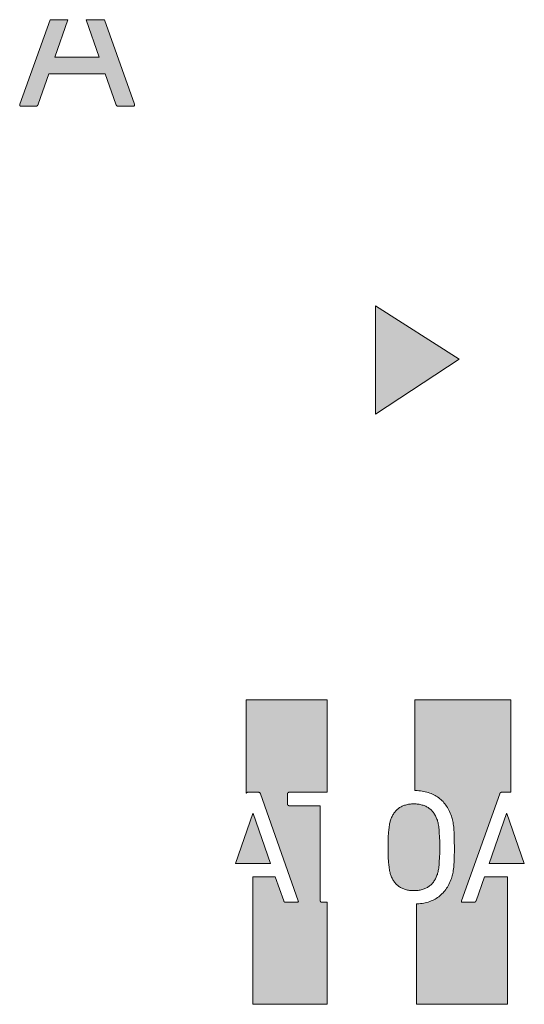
# Model space of a CAD drawing. Header units: millimetres. Extents: x -324 to -247, y -83 to 38.
# Tile 1 of 11: x -295 to -285, y -83 to -63. Entities that reach past the tile are written whole.
import ezdxf

# ---------------------------------------------------------------- set-up
doc = ezdxf.new("R2010")
doc.units = ezdxf.units.MM
doc.header["$MEASUREMENT"] = 0
doc.layers.add('Print', color=7, linetype='Continuous', lineweight=0)

# ---------------------------------------------------------------- blocks, each defined once
blk = doc.blocks.new('Block_0')
at = {"layer": 'Print', "transparency": 33554687}
h = blk.add_hatch(color=4, dxfattribs=at)
h.dxf.hatch_style = 2
h.paths.add_polyline_path([(-292.999, -64.654), (-292.999, -64.651), (-293, -64.649), (-293, -64.647), (-293.001, -64.644), (-293.618, -62.897), (-293.993, -62.897), (-293.725, -63.672), (-294.643, -63.672), (-294.372, -62.897), (-294.741, -62.897), (-295.366, -64.644), (-295.367, -64.647), (-295.367, -64.649), (-295.368, -64.651), (-295.368, -64.654), (-295.369, -64.656), (-295.369, -64.658), (-295.369, -64.66), (-295.369, -64.662), (-295.369, -64.664), (-295.368, -64.666), (-295.368, -64.667), (-295.367, -64.669), (-295.367, -64.671), (-295.366, -64.672), (-295.365, -64.674), (-295.364, -64.675), (-295.363, -64.677), (-295.362, -64.678), (-295.361, -64.679), (-295.359, -64.68), (-295.358, -64.681), (-295.356, -64.682), (-295.355, -64.683), (-295.353, -64.684), (-295.351, -64.684), (-295.35, -64.685), (-295.348, -64.686), (-295.346, -64.686), (-295.343, -64.686), (-295.341, -64.687), (-295.339, -64.687), (-295.337, -64.687), (-295.038, -64.687), (-295.036, -64.687), (-295.033, -64.686), (-295.031, -64.686), (-295.029, -64.686), (-295.027, -64.685), (-295.025, -64.685), (-295.023, -64.684), (-295.021, -64.684), (-295.019, -64.683), (-295.017, -64.682), (-295.015, -64.681), (-295.013, -64.68), (-295.012, -64.679), (-295.01, -64.678), (-295.008, -64.677), (-295.007, -64.675), (-295.005, -64.674), (-295.003, -64.672), (-295.002, -64.671), (-295, -64.669), (-294.999, -64.667), (-294.997, -64.666), (-294.996, -64.664), (-294.994, -64.662), (-294.993, -64.659), (-294.992, -64.657), (-294.99, -64.655), (-294.989, -64.652), (-294.988, -64.65), (-294.985, -64.644), (-294.765, -64.018), (-293.602, -64.018), (-293.382, -64.644), (-293.381, -64.647), (-293.38, -64.65), (-293.379, -64.652), (-293.378, -64.655), (-293.377, -64.657), (-293.376, -64.659), (-293.375, -64.662), (-293.374, -64.664), (-293.373, -64.666), (-293.371, -64.667), (-293.37, -64.669), (-293.369, -64.671), (-293.367, -64.672), (-293.366, -64.674), (-293.364, -64.675), (-293.362, -64.677), (-293.361, -64.678), (-293.359, -64.679), (-293.357, -64.68), (-293.355, -64.681), (-293.353, -64.682), (-293.351, -64.683), (-293.349, -64.684), (-293.347, -64.684), (-293.344, -64.685), (-293.342, -64.685), (-293.34, -64.686), (-293.337, -64.686), (-293.335, -64.686), (-293.332, -64.687), (-293.33, -64.687), (-293.031, -64.687), (-293.028, -64.687), (-293.026, -64.687), (-293.024, -64.686), (-293.022, -64.686), (-293.02, -64.686), (-293.018, -64.685), (-293.016, -64.684), (-293.014, -64.684), (-293.012, -64.683), (-293.011, -64.682), (-293.009, -64.681), (-293.008, -64.68), (-293.007, -64.679), (-293.005, -64.678), (-293.004, -64.677), (-293.003, -64.675), (-293.002, -64.674), (-293.001, -64.672), (-293.001, -64.671), (-293, -64.669), (-293, -64.667), (-292.999, -64.666), (-292.999, -64.664), (-292.999, -64.662), (-292.998, -64.66), (-292.998, -64.658), (-292.999, -64.656)])
h = blk.add_hatch(color=4, dxfattribs=at)
h.dxf.hatch_style = 2
h.paths.add_polyline_path([(-288.019, -68.809), (-288.019, -71.051), (-286.29, -69.912)])
h = blk.add_hatch(color=4, dxfattribs=at)
h.dxf.hatch_style = 2
h.paths.add_polyline_path([(-290.689, -78.882), (-290.688, -78.881), (-290.687, -78.879), (-290.686, -78.878), (-290.685, -78.877), (-290.684, -78.876), (-290.683, -78.875), (-290.682, -78.874), (-290.681, -78.873), (-290.679, -78.872), (-290.678, -78.871), (-290.677, -78.87), (-290.675, -78.869), (-290.674, -78.868), (-290.672, -78.868), (-290.67, -78.867), (-290.669, -78.867), (-290.667, -78.866), (-290.665, -78.866), (-290.663, -78.866), (-290.661, -78.866), (-290.659, -78.865), (-290.437, -78.865), (-290.435, -78.866), (-290.433, -78.866), (-290.431, -78.866), (-290.429, -78.866), (-290.427, -78.867), (-290.425, -78.867), (-290.424, -78.868), (-290.422, -78.868), (-290.42, -78.869), (-290.419, -78.87), (-290.417, -78.871), (-290.416, -78.872), (-290.414, -78.873), (-290.413, -78.874), (-290.411, -78.875), (-290.41, -78.876), (-290.409, -78.877), (-290.408, -78.878), (-290.406, -78.879), (-290.405, -78.881), (-290.404, -78.882), (-290.403, -78.884), (-290.402, -78.885), (-290.401, -78.887), (-290.4, -78.888), (-290.4, -78.89), (-290.399, -78.892), (-290.398, -78.893), (-290.397, -78.895), (-290.397, -78.897), (-289.616, -81.107), (-289.616, -81.109), (-289.615, -81.111), (-289.615, -81.112), (-289.615, -81.114), (-289.615, -81.116), (-289.614, -81.117), (-289.614, -81.119), (-289.614, -81.121), (-289.615, -81.122), (-289.615, -81.123), (-289.615, -81.125), (-289.616, -81.126), (-289.616, -81.128), (-289.617, -81.129), (-289.617, -81.13), (-289.618, -81.131), (-289.619, -81.132), (-289.62, -81.133), (-289.621, -81.134), (-289.622, -81.135), (-289.623, -81.136), (-289.624, -81.137), (-289.625, -81.137), (-289.627, -81.138), (-289.628, -81.138), (-289.63, -81.139), (-289.631, -81.139), (-289.633, -81.14), (-289.634, -81.14), (-289.636, -81.14), (-289.638, -81.14), (-289.64, -81.14), (-289.876, -81.14), (-289.878, -81.14), (-289.88, -81.14), (-289.882, -81.14), (-289.884, -81.14), (-289.886, -81.139), (-289.888, -81.139), (-289.89, -81.138), (-289.892, -81.138), (-289.893, -81.137), (-289.895, -81.137), (-289.896, -81.136), (-289.898, -81.135), (-289.899, -81.134), (-289.901, -81.133), (-289.902, -81.132), (-289.903, -81.131), (-289.905, -81.13), (-289.906, -81.129), (-289.907, -81.128), (-289.908, -81.126), (-289.909, -81.125), (-289.91, -81.123), (-289.911, -81.122), (-289.912, -81.12), (-289.913, -81.119), (-289.914, -81.117), (-289.915, -81.115), (-289.915, -81.113), (-289.916, -81.111), (-289.917, -81.109), (-289.917, -81.107), (-290.091, -80.612), (-290.552, -80.612), (-290.552, -83.248), (-289.016, -83.248), (-289.016, -81.14), (-289.129, -81.14), (-289.13, -81.14), (-289.132, -81.14), (-289.134, -81.14), (-289.136, -81.14), (-289.137, -81.139), (-289.139, -81.139), (-289.141, -81.138), (-289.142, -81.138), (-289.144, -81.137), (-289.145, -81.137), (-289.147, -81.136), (-289.148, -81.135), (-289.149, -81.134), (-289.15, -81.133), (-289.152, -81.132), (-289.153, -81.131), (-289.154, -81.13), (-289.155, -81.129), (-289.156, -81.128), (-289.157, -81.126), (-289.157, -81.125), (-289.158, -81.123), (-289.159, -81.122), (-289.16, -81.121), (-289.16, -81.119), (-289.161, -81.117), (-289.161, -81.116), (-289.161, -81.114), (-289.162, -81.112), (-289.162, -81.111), (-289.162, -81.109), (-289.162, -81.107), (-289.162, -79.162), (-289.162, -79.161), (-289.162, -79.159), (-289.162, -79.158), (-289.162, -79.157), (-289.163, -79.156), (-289.163, -79.155), (-289.163, -79.154), (-289.164, -79.153), (-289.164, -79.153), (-289.164, -79.152), (-289.165, -79.151), (-289.165, -79.15), (-289.166, -79.149), (-289.166, -79.149), (-289.167, -79.148), (-289.168, -79.148), (-289.168, -79.147), (-289.169, -79.146), (-289.17, -79.146), (-289.171, -79.145), (-289.171, -79.145), (-289.172, -79.145), (-289.173, -79.144), (-289.174, -79.144), (-289.175, -79.144), (-289.176, -79.144), (-289.177, -79.143), (-289.178, -79.143), (-289.18, -79.143), (-289.181, -79.143), (-289.804, -79.143), (-289.806, -79.143), (-289.808, -79.143), (-289.81, -79.143), (-289.811, -79.142), (-289.813, -79.142), (-289.815, -79.142), (-289.816, -79.141), (-289.818, -79.141), (-289.819, -79.14), (-289.821, -79.139), (-289.822, -79.139), (-289.824, -79.138), (-289.825, -79.137), (-289.826, -79.136), (-289.827, -79.135), (-289.828, -79.134), (-289.83, -79.133), (-289.831, -79.132), (-289.831, -79.13), (-289.832, -79.129), (-289.833, -79.128), (-289.834, -79.126), (-289.835, -79.125), (-289.835, -79.123), (-289.836, -79.122), (-289.836, -79.12), (-289.837, -79.119), (-289.837, -79.117), (-289.837, -79.115), (-289.837, -79.113), (-289.838, -79.112), (-289.838, -79.11), (-289.838, -78.899), (-289.838, -78.897), (-289.837, -78.895), (-289.837, -78.893), (-289.837, -78.892), (-289.837, -78.89), (-289.836, -78.888), (-289.836, -78.887), (-289.835, -78.885), (-289.835, -78.884), (-289.834, -78.882), (-289.833, -78.881), (-289.832, -78.879), (-289.831, -78.878), (-289.831, -78.877), (-289.83, -78.876), (-289.828, -78.875), (-289.827, -78.874), (-289.826, -78.873), (-289.825, -78.872), (-289.824, -78.871), (-289.822, -78.87), (-289.821, -78.869), (-289.819, -78.868), (-289.818, -78.868), (-289.816, -78.867), (-289.815, -78.867), (-289.813, -78.866), (-289.811, -78.866), (-289.81, -78.866), (-289.808, -78.866), (-289.806, -78.865), (-289.016, -78.865), (-289.016, -76.958), (-290.689, -76.958)])
h = blk.add_hatch(color=4, dxfattribs=at)
h.dxf.hatch_style = 2
h.paths.add_polyline_path([(-285.945, -81.107), (-285.946, -81.109), (-285.947, -81.111), (-285.949, -81.115), (-285.95, -81.117), (-285.951, -81.119), (-285.952, -81.12), (-285.953, -81.122), (-285.954, -81.123), (-285.956, -81.125), (-285.957, -81.126), (-285.958, -81.128), (-285.959, -81.129), (-285.96, -81.13), (-285.962, -81.131), (-285.963, -81.132), (-285.964, -81.133), (-285.966, -81.134), (-285.967, -81.135), (-285.969, -81.136), (-285.97, -81.137), (-285.972, -81.137), (-285.973, -81.138), (-285.975, -81.138), (-285.976, -81.139), (-285.978, -81.139), (-285.98, -81.14), (-285.981, -81.14), (-285.983, -81.14), (-285.985, -81.14), (-285.987, -81.14), (-286.223, -81.14), (-286.225, -81.14), (-286.226, -81.14), (-286.228, -81.14), (-286.23, -81.14), (-286.231, -81.139), (-286.233, -81.139), (-286.234, -81.138), (-286.236, -81.138), (-286.237, -81.137), (-286.238, -81.137), (-286.24, -81.136), (-286.241, -81.135), (-286.242, -81.134), (-286.243, -81.133), (-286.244, -81.132), (-286.244, -81.131), (-286.245, -81.13), (-286.246, -81.129), (-286.247, -81.128), (-286.247, -81.126), (-286.247, -81.125), (-286.248, -81.123), (-286.248, -81.122), (-286.248, -81.121), (-286.248, -81.119), (-286.248, -81.117), (-286.248, -81.116), (-286.248, -81.114), (-286.248, -81.112), (-286.247, -81.111), (-286.247, -81.109), (-286.246, -81.107), (-285.455, -78.895), (-285.454, -78.892), (-285.453, -78.89), (-285.452, -78.887), (-285.451, -78.885), (-285.45, -78.884), (-285.449, -78.882), (-285.448, -78.881), (-285.447, -78.879), (-285.446, -78.878), (-285.445, -78.877), (-285.444, -78.876), (-285.443, -78.875), (-285.442, -78.874), (-285.44, -78.873), (-285.439, -78.872), (-285.438, -78.871), (-285.436, -78.87), (-285.435, -78.869), (-285.433, -78.868), (-285.432, -78.868), (-285.43, -78.867), (-285.428, -78.867), (-285.427, -78.866), (-285.425, -78.866), (-285.423, -78.866), (-285.421, -78.866), (-285.419, -78.865), (-285.227, -78.865), (-285.227, -76.958), (-287.207, -76.958), (-287.207, -78.829), (-287.193, -78.829), (-287.158, -78.831), (-287.124, -78.834), (-287.09, -78.837), (-287.057, -78.842), (-287.025, -78.848), (-286.993, -78.855), (-286.962, -78.862), (-286.932, -78.871), (-286.902, -78.881), (-286.873, -78.892), (-286.845, -78.904), (-286.818, -78.917), (-286.791, -78.932), (-286.766, -78.947), (-286.741, -78.963), (-286.716, -78.98), (-286.693, -78.998), (-286.67, -79.018), (-286.648, -79.038), (-286.627, -79.059), (-286.607, -79.081), (-286.588, -79.105), (-286.569, -79.129), (-286.552, -79.155), (-286.535, -79.181), (-286.519, -79.208), (-286.504, -79.237), (-286.49, -79.266), (-286.477, -79.297), (-286.464, -79.328), (-286.453, -79.36), (-286.445, -79.385), (-286.438, -79.41), (-286.431, -79.436), (-286.425, -79.463), (-286.42, -79.492), (-286.415, -79.522), (-286.41, -79.555), (-286.406, -79.59), (-286.403, -79.628), (-286.398, -79.714), (-286.394, -79.816), (-286.393, -80.07), (-286.394, -80.19), (-286.398, -80.292), (-286.403, -80.378), (-286.406, -80.416), (-286.41, -80.451), (-286.415, -80.483), (-286.42, -80.514), (-286.425, -80.542), (-286.431, -80.569), (-286.438, -80.595), (-286.445, -80.62), (-286.453, -80.645), (-286.464, -80.677), (-286.477, -80.709), (-286.49, -80.739), (-286.504, -80.769), (-286.519, -80.797), (-286.535, -80.825), (-286.552, -80.851), (-286.569, -80.876), (-286.588, -80.901), (-286.607, -80.924), (-286.627, -80.946), (-286.648, -80.968), (-286.67, -80.988), (-286.693, -81.007), (-286.716, -81.025), (-286.741, -81.043), (-286.766, -81.059), (-286.791, -81.074), (-286.818, -81.088), (-286.845, -81.101), (-286.873, -81.113), (-286.902, -81.124), (-286.932, -81.134), (-286.962, -81.143), (-286.993, -81.151), (-287.025, -81.158), (-287.057, -81.164), (-287.09, -81.168), (-287.124, -81.172), (-287.158, -81.175), (-287.172, -81.175), (-287.172, -83.248), (-285.295, -83.248), (-285.295, -80.612), (-285.771, -80.612)])
h = blk.add_hatch(color=4, dxfattribs=at)
h.dxf.hatch_style = 2
h.paths.add_polyline_path([(-287.138, -80.894), (-287.117, -80.891), (-287.096, -80.887), (-287.076, -80.882), (-287.056, -80.877), (-287.037, -80.871), (-287.018, -80.865), (-287, -80.858), (-286.982, -80.85), (-286.965, -80.841), (-286.949, -80.832), (-286.933, -80.822), (-286.917, -80.812), (-286.903, -80.801), (-286.888, -80.789), (-286.874, -80.777), (-286.861, -80.764), (-286.848, -80.75), (-286.836, -80.736), (-286.825, -80.721), (-286.814, -80.706), (-286.803, -80.69), (-286.793, -80.673), (-286.783, -80.656), (-286.774, -80.638), (-286.766, -80.62), (-286.758, -80.601), (-286.751, -80.582), (-286.744, -80.562), (-286.739, -80.545), (-286.734, -80.527), (-286.729, -80.507), (-286.725, -80.485), (-286.72, -80.461), (-286.716, -80.434), (-286.712, -80.405), (-286.709, -80.374), (-286.703, -80.302), (-286.698, -80.217), (-286.695, -80.117), (-286.694, -80.003), (-286.695, -79.888), (-286.698, -79.789), (-286.703, -79.704), (-286.709, -79.632), (-286.712, -79.6), (-286.716, -79.571), (-286.72, -79.545), (-286.725, -79.521), (-286.729, -79.499), (-286.734, -79.479), (-286.739, -79.461), (-286.744, -79.444), (-286.751, -79.424), (-286.758, -79.405), (-286.766, -79.386), (-286.774, -79.367), (-286.783, -79.35), (-286.793, -79.332), (-286.803, -79.316), (-286.814, -79.3), (-286.825, -79.284), (-286.836, -79.27), (-286.848, -79.255), (-286.861, -79.242), (-286.874, -79.229), (-286.888, -79.217), (-286.903, -79.205), (-286.917, -79.194), (-286.933, -79.183), (-286.949, -79.174), (-286.965, -79.164), (-286.982, -79.156), (-287, -79.148), (-287.018, -79.141), (-287.037, -79.134), (-287.056, -79.129), (-287.076, -79.123), (-287.096, -79.119), (-287.117, -79.115), (-287.138, -79.112), (-287.16, -79.11), (-287.182, -79.108), (-287.205, -79.107), (-287.229, -79.106), (-287.252, -79.107), (-287.275, -79.108), (-287.297, -79.11), (-287.319, -79.112), (-287.34, -79.115), (-287.361, -79.119), (-287.381, -79.123), (-287.4, -79.129), (-287.419, -79.134), (-287.438, -79.141), (-287.456, -79.148), (-287.473, -79.156), (-287.49, -79.164), (-287.506, -79.174), (-287.522, -79.183), (-287.538, -79.194), (-287.552, -79.205), (-287.567, -79.217), (-287.58, -79.229), (-287.594, -79.242), (-287.606, -79.255), (-287.618, -79.27), (-287.63, -79.284), (-287.641, -79.3), (-287.652, -79.316), (-287.662, -79.332), (-287.671, -79.35), (-287.68, -79.367), (-287.689, -79.386), (-287.696, -79.405), (-287.704, -79.424), (-287.711, -79.444), (-287.716, -79.461), (-287.72, -79.479), (-287.725, -79.499), (-287.73, -79.521), (-287.734, -79.545), (-287.738, -79.571), (-287.742, -79.6), (-287.746, -79.632), (-287.752, -79.704), (-287.757, -79.789), (-287.76, -79.888), (-287.761, -80.003), (-287.76, -80.117), (-287.757, -80.217), (-287.752, -80.302), (-287.746, -80.374), (-287.742, -80.405), (-287.738, -80.434), (-287.734, -80.461), (-287.73, -80.485), (-287.725, -80.507), (-287.72, -80.527), (-287.716, -80.545), (-287.711, -80.562), (-287.704, -80.582), (-287.696, -80.601), (-287.689, -80.62), (-287.68, -80.638), (-287.671, -80.656), (-287.662, -80.673), (-287.652, -80.69), (-287.641, -80.706), (-287.63, -80.721), (-287.618, -80.736), (-287.606, -80.75), (-287.594, -80.764), (-287.58, -80.777), (-287.567, -80.789), (-287.552, -80.801), (-287.538, -80.812), (-287.522, -80.822), (-287.506, -80.832), (-287.49, -80.841), (-287.473, -80.85), (-287.456, -80.858), (-287.438, -80.865), (-287.419, -80.871), (-287.4, -80.877), (-287.381, -80.882), (-287.361, -80.887), (-287.34, -80.891), (-287.319, -80.894), (-287.297, -80.896), (-287.275, -80.898), (-287.252, -80.899), (-287.229, -80.899), (-287.205, -80.899), (-287.182, -80.898), (-287.16, -80.896)])
h = blk.add_hatch(color=4, dxfattribs=at)
h.dxf.hatch_style = 2
h.paths.add_polyline_path([(-290.546, -79.304), (-290.553, -79.304), (-290.914, -80.337), (-290.189, -80.337)])
h = blk.add_hatch(color=4, dxfattribs=at)
h.dxf.hatch_style = 2
h.paths.add_polyline_path([(-285.313, -79.304), (-285.674, -80.337), (-284.948, -80.337), (-285.306, -79.304)])
at = {"layer": 'Print'}
for points in [[(-292.999, -64.654), (-292.999, -64.651), (-293, -64.649), (-293, -64.647), (-293.001, -64.644), (-293.618, -62.897), (-293.993, -62.897), (-293.725, -63.672), (-294.643, -63.672), (-294.372, -62.897), (-294.741, -62.897), (-295.366, -64.644), (-295.367, -64.647), (-295.367, -64.649), (-295.368, -64.651), (-295.368, -64.654), (-295.369, -64.656), (-295.369, -64.658), (-295.369, -64.66), (-295.369, -64.662), (-295.369, -64.664), (-295.368, -64.666), (-295.368, -64.667), (-295.367, -64.669), (-295.367, -64.671), (-295.366, -64.672), (-295.365, -64.674), (-295.364, -64.675), (-295.363, -64.677), (-295.362, -64.678), (-295.361, -64.679), (-295.359, -64.68), (-295.358, -64.681), (-295.356, -64.682), (-295.355, -64.683), (-295.353, -64.684), (-295.351, -64.684), (-295.35, -64.685), (-295.348, -64.686), (-295.346, -64.686), (-295.343, -64.686), (-295.341, -64.687), (-295.339, -64.687), (-295.337, -64.687), (-295.038, -64.687), (-295.036, -64.687), (-295.033, -64.686), (-295.031, -64.686), (-295.029, -64.686), (-295.027, -64.685), (-295.025, -64.685), (-295.023, -64.684), (-295.021, -64.684), (-295.019, -64.683), (-295.017, -64.682), (-295.015, -64.681), (-295.013, -64.68), (-295.012, -64.679), (-295.01, -64.678), (-295.008, -64.677), (-295.007, -64.675), (-295.005, -64.674), (-295.003, -64.672), (-295.002, -64.671), (-295, -64.669), (-294.999, -64.667), (-294.997, -64.666), (-294.996, -64.664), (-294.994, -64.662), (-294.993, -64.659), (-294.992, -64.657), (-294.99, -64.655), (-294.989, -64.652), (-294.988, -64.65), (-294.985, -64.644), (-294.765, -64.018), (-293.602, -64.018), (-293.382, -64.644), (-293.381, -64.647), (-293.38, -64.65), (-293.379, -64.652), (-293.378, -64.655), (-293.377, -64.657), (-293.376, -64.659), (-293.375, -64.662), (-293.374, -64.664), (-293.373, -64.666), (-293.371, -64.667), (-293.37, -64.669), (-293.369, -64.671), (-293.367, -64.672), (-293.366, -64.674), (-293.364, -64.675), (-293.362, -64.677), (-293.361, -64.678), (-293.359, -64.679), (-293.357, -64.68), (-293.355, -64.681), (-293.353, -64.682), (-293.351, -64.683), (-293.349, -64.684), (-293.347, -64.684), (-293.344, -64.685), (-293.342, -64.685), (-293.34, -64.686), (-293.337, -64.686), (-293.335, -64.686), (-293.332, -64.687), (-293.33, -64.687), (-293.031, -64.687), (-293.028, -64.687), (-293.026, -64.687), (-293.024, -64.686), (-293.022, -64.686), (-293.02, -64.686), (-293.018, -64.685), (-293.016, -64.684), (-293.014, -64.684), (-293.012, -64.683), (-293.011, -64.682), (-293.009, -64.681), (-293.008, -64.68), (-293.007, -64.679), (-293.005, -64.678), (-293.004, -64.677), (-293.003, -64.675), (-293.002, -64.674), (-293.001, -64.672), (-293.001, -64.671), (-293, -64.669), (-293, -64.667), (-292.999, -64.666), (-292.999, -64.664), (-292.999, -64.662), (-292.998, -64.66), (-292.998, -64.658), (-292.999, -64.656)], [(-288.019, -68.809), (-288.019, -71.051), (-286.29, -69.912)], [(-290.689, -78.882), (-290.688, -78.881), (-290.687, -78.879), (-290.686, -78.878), (-290.685, -78.877), (-290.684, -78.876), (-290.683, -78.875), (-290.682, -78.874), (-290.681, -78.873), (-290.679, -78.872), (-290.678, -78.871), (-290.677, -78.87), (-290.675, -78.869), (-290.674, -78.868), (-290.672, -78.868), (-290.67, -78.867), (-290.669, -78.867), (-290.667, -78.866), (-290.665, -78.866), (-290.663, -78.866), (-290.661, -78.866), (-290.659, -78.865), (-290.437, -78.865), (-290.435, -78.866), (-290.433, -78.866), (-290.431, -78.866), (-290.429, -78.866), (-290.427, -78.867), (-290.425, -78.867), (-290.424, -78.868), (-290.422, -78.868), (-290.42, -78.869), (-290.419, -78.87), (-290.417, -78.871), (-290.416, -78.872), (-290.414, -78.873), (-290.413, -78.874), (-290.411, -78.875), (-290.41, -78.876), (-290.409, -78.877), (-290.408, -78.878), (-290.406, -78.879), (-290.405, -78.881), (-290.404, -78.882), (-290.403, -78.884), (-290.402, -78.885), (-290.401, -78.887), (-290.4, -78.888), (-290.4, -78.89), (-290.399, -78.892), (-290.398, -78.893), (-290.397, -78.895), (-290.397, -78.897), (-289.616, -81.107), (-289.616, -81.109), (-289.615, -81.111), (-289.615, -81.112), (-289.615, -81.114), (-289.615, -81.116), (-289.614, -81.117), (-289.614, -81.119), (-289.614, -81.121), (-289.615, -81.122), (-289.615, -81.123), (-289.615, -81.125), (-289.616, -81.126), (-289.616, -81.128), (-289.617, -81.129), (-289.617, -81.13), (-289.618, -81.131), (-289.619, -81.132), (-289.62, -81.133), (-289.621, -81.134), (-289.622, -81.135), (-289.623, -81.136), (-289.624, -81.137), (-289.625, -81.137), (-289.627, -81.138), (-289.628, -81.138), (-289.63, -81.139), (-289.631, -81.139), (-289.633, -81.14), (-289.634, -81.14), (-289.636, -81.14), (-289.638, -81.14), (-289.64, -81.14), (-289.876, -81.14), (-289.878, -81.14), (-289.88, -81.14), (-289.882, -81.14), (-289.884, -81.14), (-289.886, -81.139), (-289.888, -81.139), (-289.89, -81.138), (-289.892, -81.138), (-289.893, -81.137), (-289.895, -81.137), (-289.896, -81.136), (-289.898, -81.135), (-289.899, -81.134), (-289.901, -81.133), (-289.902, -81.132), (-289.903, -81.131), (-289.905, -81.13), (-289.906, -81.129), (-289.907, -81.128), (-289.908, -81.126), (-289.909, -81.125), (-289.91, -81.123), (-289.911, -81.122), (-289.912, -81.12), (-289.913, -81.119), (-289.914, -81.117), (-289.915, -81.115), (-289.915, -81.113), (-289.916, -81.111), (-289.917, -81.109), (-289.917, -81.107), (-290.091, -80.612), (-290.552, -80.612), (-290.552, -83.248), (-289.016, -83.248), (-289.016, -81.14), (-289.129, -81.14), (-289.13, -81.14), (-289.132, -81.14), (-289.134, -81.14), (-289.136, -81.14), (-289.137, -81.139), (-289.139, -81.139), (-289.141, -81.138), (-289.142, -81.138), (-289.144, -81.137), (-289.145, -81.137), (-289.147, -81.136), (-289.148, -81.135), (-289.149, -81.134), (-289.15, -81.133), (-289.152, -81.132), (-289.153, -81.131), (-289.154, -81.13), (-289.155, -81.129), (-289.156, -81.128), (-289.157, -81.126), (-289.157, -81.125), (-289.158, -81.123), (-289.159, -81.122), (-289.16, -81.121), (-289.16, -81.119), (-289.161, -81.117), (-289.161, -81.116), (-289.161, -81.114), (-289.162, -81.112), (-289.162, -81.111), (-289.162, -81.109), (-289.162, -81.107), (-289.162, -79.162), (-289.162, -79.161), (-289.162, -79.159), (-289.162, -79.158), (-289.162, -79.157), (-289.163, -79.156), (-289.163, -79.155), (-289.163, -79.154), (-289.164, -79.153), (-289.164, -79.153), (-289.164, -79.152), (-289.165, -79.151), (-289.165, -79.15), (-289.166, -79.149), (-289.166, -79.149), (-289.167, -79.148), (-289.168, -79.148), (-289.168, -79.147), (-289.169, -79.146), (-289.17, -79.146), (-289.171, -79.145), (-289.171, -79.145), (-289.172, -79.145), (-289.173, -79.144), (-289.174, -79.144), (-289.175, -79.144), (-289.176, -79.144), (-289.177, -79.143), (-289.178, -79.143), (-289.18, -79.143), (-289.181, -79.143), (-289.804, -79.143), (-289.806, -79.143), (-289.808, -79.143), (-289.81, -79.143), (-289.811, -79.142), (-289.813, -79.142), (-289.815, -79.142), (-289.816, -79.141), (-289.818, -79.141), (-289.819, -79.14), (-289.821, -79.139), (-289.822, -79.139), (-289.824, -79.138), (-289.825, -79.137), (-289.826, -79.136), (-289.827, -79.135), (-289.828, -79.134), (-289.83, -79.133), (-289.831, -79.132), (-289.831, -79.13), (-289.832, -79.129), (-289.833, -79.128), (-289.834, -79.126), (-289.835, -79.125), (-289.835, -79.123), (-289.836, -79.122), (-289.836, -79.12), (-289.837, -79.119), (-289.837, -79.117), (-289.837, -79.115), (-289.837, -79.113), (-289.838, -79.112), (-289.838, -79.11), (-289.838, -78.899), (-289.838, -78.897), (-289.837, -78.895), (-289.837, -78.893), (-289.837, -78.892), (-289.837, -78.89), (-289.836, -78.888), (-289.836, -78.887), (-289.835, -78.885), (-289.835, -78.884), (-289.834, -78.882), (-289.833, -78.881), (-289.832, -78.879), (-289.831, -78.878), (-289.831, -78.877), (-289.83, -78.876), (-289.828, -78.875), (-289.827, -78.874), (-289.826, -78.873), (-289.825, -78.872), (-289.824, -78.871), (-289.822, -78.87), (-289.821, -78.869), (-289.819, -78.868), (-289.818, -78.868), (-289.816, -78.867), (-289.815, -78.867), (-289.813, -78.866), (-289.811, -78.866), (-289.81, -78.866), (-289.808, -78.866), (-289.806, -78.865), (-289.016, -78.865), (-289.016, -76.958), (-290.689, -76.958)], [(-285.945, -81.107), (-285.946, -81.109), (-285.947, -81.111), (-285.949, -81.115), (-285.95, -81.117), (-285.951, -81.119), (-285.952, -81.12), (-285.953, -81.122), (-285.954, -81.123), (-285.956, -81.125), (-285.957, -81.126), (-285.958, -81.128), (-285.959, -81.129), (-285.96, -81.13), (-285.962, -81.131), (-285.963, -81.132), (-285.964, -81.133), (-285.966, -81.134), (-285.967, -81.135), (-285.969, -81.136), (-285.97, -81.137), (-285.972, -81.137), (-285.973, -81.138), (-285.975, -81.138), (-285.976, -81.139), (-285.978, -81.139), (-285.98, -81.14), (-285.981, -81.14), (-285.983, -81.14), (-285.985, -81.14), (-285.987, -81.14), (-286.223, -81.14), (-286.225, -81.14), (-286.226, -81.14), (-286.228, -81.14), (-286.23, -81.14), (-286.231, -81.139), (-286.233, -81.139), (-286.234, -81.138), (-286.236, -81.138), (-286.237, -81.137), (-286.238, -81.137), (-286.24, -81.136), (-286.241, -81.135), (-286.242, -81.134), (-286.243, -81.133), (-286.244, -81.132), (-286.244, -81.131), (-286.245, -81.13), (-286.246, -81.129), (-286.247, -81.128), (-286.247, -81.126), (-286.247, -81.125), (-286.248, -81.123), (-286.248, -81.122), (-286.248, -81.121), (-286.248, -81.119), (-286.248, -81.117), (-286.248, -81.116), (-286.248, -81.114), (-286.248, -81.112), (-286.247, -81.111), (-286.247, -81.109), (-286.246, -81.107), (-285.455, -78.895), (-285.454, -78.892), (-285.453, -78.89), (-285.452, -78.887), (-285.451, -78.885), (-285.45, -78.884), (-285.449, -78.882), (-285.448, -78.881), (-285.447, -78.879), (-285.446, -78.878), (-285.445, -78.877), (-285.444, -78.876), (-285.443, -78.875), (-285.442, -78.874), (-285.44, -78.873), (-285.439, -78.872), (-285.438, -78.871), (-285.436, -78.87), (-285.435, -78.869), (-285.433, -78.868), (-285.432, -78.868), (-285.43, -78.867), (-285.428, -78.867), (-285.427, -78.866), (-285.425, -78.866), (-285.423, -78.866), (-285.421, -78.866), (-285.419, -78.865), (-285.227, -78.865), (-285.227, -76.958), (-287.207, -76.958), (-287.207, -78.829), (-287.193, -78.829), (-287.158, -78.831), (-287.124, -78.834), (-287.09, -78.837), (-287.057, -78.842), (-287.025, -78.848), (-286.993, -78.855), (-286.962, -78.862), (-286.932, -78.871), (-286.902, -78.881), (-286.873, -78.892), (-286.845, -78.904), (-286.818, -78.917), (-286.791, -78.932), (-286.766, -78.947), (-286.741, -78.963), (-286.716, -78.98), (-286.693, -78.998), (-286.67, -79.018), (-286.648, -79.038), (-286.627, -79.059), (-286.607, -79.081), (-286.588, -79.105), (-286.569, -79.129), (-286.552, -79.155), (-286.535, -79.181), (-286.519, -79.208), (-286.504, -79.237), (-286.49, -79.266), (-286.477, -79.297), (-286.464, -79.328), (-286.453, -79.36), (-286.445, -79.385), (-286.438, -79.41), (-286.431, -79.436), (-286.425, -79.463), (-286.42, -79.492), (-286.415, -79.522), (-286.41, -79.555), (-286.406, -79.59), (-286.403, -79.628), (-286.398, -79.714), (-286.394, -79.816), (-286.393, -80.07), (-286.394, -80.19), (-286.398, -80.292), (-286.403, -80.378), (-286.406, -80.416), (-286.41, -80.451), (-286.415, -80.483), (-286.42, -80.514), (-286.425, -80.542), (-286.431, -80.569), (-286.438, -80.595), (-286.445, -80.62), (-286.453, -80.645), (-286.464, -80.677), (-286.477, -80.709), (-286.49, -80.739), (-286.504, -80.769), (-286.519, -80.797), (-286.535, -80.825), (-286.552, -80.851), (-286.569, -80.876), (-286.588, -80.901), (-286.607, -80.924), (-286.627, -80.946), (-286.648, -80.968), (-286.67, -80.988), (-286.693, -81.007), (-286.716, -81.025), (-286.741, -81.043), (-286.766, -81.059), (-286.791, -81.074), (-286.818, -81.088), (-286.845, -81.101), (-286.873, -81.113), (-286.902, -81.124), (-286.932, -81.134), (-286.962, -81.143), (-286.993, -81.151), (-287.025, -81.158), (-287.057, -81.164), (-287.09, -81.168), (-287.124, -81.172), (-287.158, -81.175), (-287.172, -81.175), (-287.172, -83.248), (-285.295, -83.248), (-285.295, -80.612), (-285.771, -80.612)], [(-287.138, -80.894), (-287.117, -80.891), (-287.096, -80.887), (-287.076, -80.882), (-287.056, -80.877), (-287.037, -80.871), (-287.018, -80.865), (-287, -80.858), (-286.982, -80.85), (-286.965, -80.841), (-286.949, -80.832), (-286.933, -80.822), (-286.917, -80.812), (-286.903, -80.801), (-286.888, -80.789), (-286.874, -80.777), (-286.861, -80.764), (-286.848, -80.75), (-286.836, -80.736), (-286.825, -80.721), (-286.814, -80.706), (-286.803, -80.69), (-286.793, -80.673), (-286.783, -80.656), (-286.774, -80.638), (-286.766, -80.62), (-286.758, -80.601), (-286.751, -80.582), (-286.744, -80.562), (-286.739, -80.545), (-286.734, -80.527), (-286.729, -80.507), (-286.725, -80.485), (-286.72, -80.461), (-286.716, -80.434), (-286.712, -80.405), (-286.709, -80.374), (-286.703, -80.302), (-286.698, -80.217), (-286.695, -80.117), (-286.694, -80.003), (-286.695, -79.888), (-286.698, -79.789), (-286.703, -79.704), (-286.709, -79.632), (-286.712, -79.6), (-286.716, -79.571), (-286.72, -79.545), (-286.725, -79.521), (-286.729, -79.499), (-286.734, -79.479), (-286.739, -79.461), (-286.744, -79.444), (-286.751, -79.424), (-286.758, -79.405), (-286.766, -79.386), (-286.774, -79.367), (-286.783, -79.35), (-286.793, -79.332), (-286.803, -79.316), (-286.814, -79.3), (-286.825, -79.284), (-286.836, -79.27), (-286.848, -79.255), (-286.861, -79.242), (-286.874, -79.229), (-286.888, -79.217), (-286.903, -79.205), (-286.917, -79.194), (-286.933, -79.183), (-286.949, -79.174), (-286.965, -79.164), (-286.982, -79.156), (-287, -79.148), (-287.018, -79.141), (-287.037, -79.134), (-287.056, -79.129), (-287.076, -79.123), (-287.096, -79.119), (-287.117, -79.115), (-287.138, -79.112), (-287.16, -79.11), (-287.182, -79.108), (-287.205, -79.107), (-287.229, -79.106), (-287.252, -79.107), (-287.275, -79.108), (-287.297, -79.11), (-287.319, -79.112), (-287.34, -79.115), (-287.361, -79.119), (-287.381, -79.123), (-287.4, -79.129), (-287.419, -79.134), (-287.438, -79.141), (-287.456, -79.148), (-287.473, -79.156), (-287.49, -79.164), (-287.506, -79.174), (-287.522, -79.183), (-287.538, -79.194), (-287.552, -79.205), (-287.567, -79.217), (-287.58, -79.229), (-287.594, -79.242), (-287.606, -79.255), (-287.618, -79.27), (-287.63, -79.284), (-287.641, -79.3), (-287.652, -79.316), (-287.662, -79.332), (-287.671, -79.35), (-287.68, -79.367), (-287.689, -79.386), (-287.696, -79.405), (-287.704, -79.424), (-287.711, -79.444), (-287.716, -79.461), (-287.72, -79.479), (-287.725, -79.499), (-287.73, -79.521), (-287.734, -79.545), (-287.738, -79.571), (-287.742, -79.6), (-287.746, -79.632), (-287.752, -79.704), (-287.757, -79.789), (-287.76, -79.888), (-287.761, -80.003), (-287.76, -80.117), (-287.757, -80.217), (-287.752, -80.302), (-287.746, -80.374), (-287.742, -80.405), (-287.738, -80.434), (-287.734, -80.461), (-287.73, -80.485), (-287.725, -80.507), (-287.72, -80.527), (-287.716, -80.545), (-287.711, -80.562), (-287.704, -80.582), (-287.696, -80.601), (-287.689, -80.62), (-287.68, -80.638), (-287.671, -80.656), (-287.662, -80.673), (-287.652, -80.69), (-287.641, -80.706), (-287.63, -80.721), (-287.618, -80.736), (-287.606, -80.75), (-287.594, -80.764), (-287.58, -80.777), (-287.567, -80.789), (-287.552, -80.801), (-287.538, -80.812), (-287.522, -80.822), (-287.506, -80.832), (-287.49, -80.841), (-287.473, -80.85), (-287.456, -80.858), (-287.438, -80.865), (-287.419, -80.871), (-287.4, -80.877), (-287.381, -80.882), (-287.361, -80.887), (-287.34, -80.891), (-287.319, -80.894), (-287.297, -80.896), (-287.275, -80.898), (-287.252, -80.899), (-287.229, -80.899), (-287.205, -80.899), (-287.182, -80.898), (-287.16, -80.896)], [(-290.546, -79.304), (-290.553, -79.304), (-290.914, -80.337), (-290.189, -80.337)], [(-285.313, -79.304), (-285.674, -80.337), (-284.948, -80.337), (-285.306, -79.304)]]:
    blk.add_lwpolyline(points, close=True, dxfattribs=at)

msp = doc.modelspace()

# ---------------------------------------------------------------- block references
at = {"layer": 'Print'}
msp.add_blockref('Block_0', (0, 0), dxfattribs=at)

doc.saveas('drawing.dxf')
